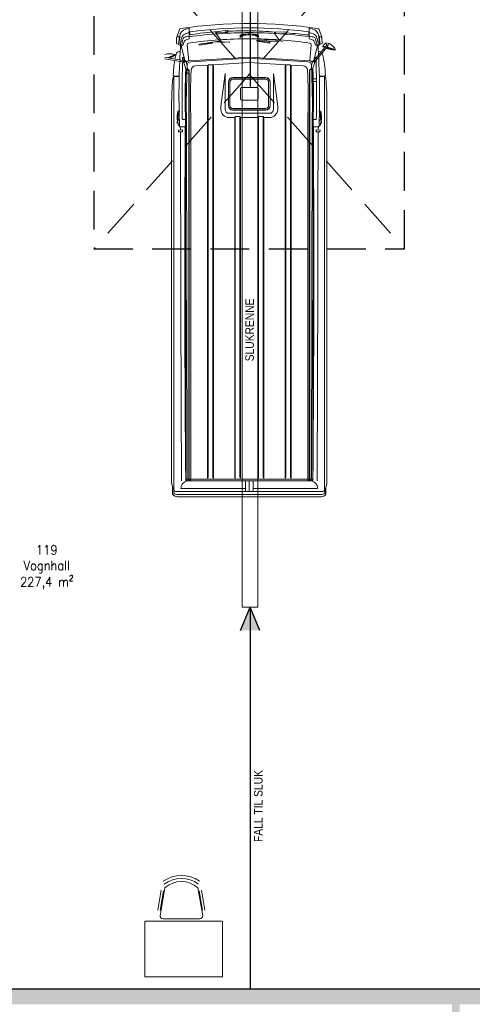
# Model space of a CAD drawing. Header units: millimetres. Extents: x -474437 to 165693, y -93174 to 980873.
# Tile 39 of 60: x 65783 to 71610, y 487098 to 499786. Entities that reach past the tile are written whole.
import ezdxf

# ---------------------------------------------------------------- set-up
doc = ezdxf.new("R2010")
doc.units = ezdxf.units.MM
doc.linetypes.add('DASHED', pattern=[0.75, 0.5, -0.25])
doc.layers.get('0').update_dxf_attribs({"linetype": 'CONTINUOUS'})
for name, color, linetype, lineweight in [('Brannbil', 9, 'CONTINUOUS', 9), ('Fittings_ Innréttingar', 8, 'CONTINUOUS', 15), ('hatch', 254, 'CONTINUOUS', 13)]:
    doc.layers.add(name, color=color, linetype=linetype, lineweight=lineweight)
for name, color, linetype in [('Port', 7, 'DASHED'), ('RP_SYMBOLER', 7, 'CONTINUOUS'), ('Tekst', 250, 'CONTINUOUS')]:
    doc.layers.add(name, color=color, linetype=linetype)
doc.styles.get("Standard").update_dxf_attribs({"font": 'romans.shx', "width": 0.9})

msp = doc.modelspace()

# ---------------------------------------------------------------- hatches: boundary and pattern name
at = {"layer": 'hatch', "transparency": 33554687}
h = msp.add_hatch(color=256, dxfattribs=at)
h.dxf.hatch_style = 1
h.paths.add_polyline_path([(60289.2, 487198.1), (60289.2, 487298.1), (59939.2, 487298.1), (59939.2, 487298.1), (59939.2, 487098.1), (60289.2, 487098.1)])
h.paths.add_polyline_path([(62429, 487298.1), (61189.2, 487298.1), (61189.2, 487098.1), (62429, 487098.1)])
h.paths.add_polyline_path([(72306, 487298.1), (63469, 487298.1), (63469, 487098.1), (72306, 487098.1)])
h.paths.add_polyline_path([(76139.2, 487298.1), (73346, 487298.1), (73346, 487098.1), (76139.2, 487098.1)])
h.paths.add_polyline_path([(71449.2, 487098.1), (71349.2, 487098.1), (71349.2, 480598.4), (71449.2, 480598.4)])
h.paths.add_polyline_path([(71449.2, 480598.4), (54949.2, 480598.4), (54949.2, 480538.4), (71449.2, 480538.4)])
at = {"layer": 'RP_SYMBOLER'}
h = msp.add_hatch(color=256, dxfattribs=at)
h.paths.add_polyline_path([(68749.2, 492215.7), (68749.2, 491915.7), (68624.2, 491915.7)])
h.paths.add_polyline_path([(68749.2, 491915.7), (68749.2, 492215.7), (68874.2, 491915.7)])

# ---------------------------------------------------------------- linework, layer by layer
msp.add_line((59939.2, 487298.1), (76139.2, 487298.1))
at = {"layer": 'Brannbil'}
for p, q in [((67840.3, 499659.2), (67804.6, 499562.6)), ((67922.5, 499665), (67966.3, 499676)), ((67966.3, 499580.3), (67966.3, 499676)), ((68427.9, 499647), (68318.7, 499630.3)), ((68462.8, 499649.2), (68427.9, 499647)), ((68464, 499629.2), (68462.8, 499649.2)), ((69555.8, 499665), (69512, 499676)), ((69512, 499580.3), (69512, 499676)), ((69638, 499659.2), (69673.7, 499562.6)), ((67800.7, 499482.8), (67803.2, 499554.3)), ((67836.8, 499569.3), (67807.4, 499559.8)), ((67833, 499462.4), (67836.9, 499572.3)), ((67833.9, 499463.3), (67842.7, 499570.9)), ((67842.8, 499572.1), (67836.9, 499572.3)), ((67957, 499535.8), (67927.3, 499525.2)), ((67966.3, 499549), (67966.3, 499588.9)), ((67971.3, 499624.8), (67971.3, 499589.4)), ((68375.6, 499511.5), (68298.2, 499498.8)), ((68319.1, 499622.9), (68304.2, 499621.9)), ((68304.2, 499621.9), (68375.6, 499511.5)), ((68318.7, 499630.3), (68319.6, 499615.4)), ((68319.6, 499615.4), (68429.4, 499622.1)), ((68429.1, 499627.1), (68464, 499629.2)), ((68429.4, 499622.1), (68429.1, 499627.1)), ((68433.9, 499620.6), (68459.9, 499621.8)), ((68433.9, 499620.6), (68434.2, 499614)), ((68439.6, 499627.7), (68439.9, 499620.8)), ((68453.5, 499628.6), (68453.8, 499621.5)), ((68459.9, 499621.8), (68460.2, 499614.8)), ((68616.7, 499571.3), (68624.7, 499561.3)), ((68624.7, 499561.3), (68658.7, 499577.3)), ((68632.5, 499575.1), (68624.7, 499561.3)), ((68626.2, 499582.9), (68632.5, 499575.1)), ((68658.7, 499577.3), (68658.7, 499580.6)), ((68819.6, 499577.3), (68819.6, 499580.6)), ((68853.6, 499561.3), (68819.6, 499577.3)), ((68835.6, 499519.2), (68834.9, 499507.3)), ((69004.9, 499495), (68835.6, 499519.2)), ((68852.1, 499582.9), (68845.8, 499575.1)), ((68845.8, 499575.1), (68853.6, 499561.3)), ((68861.6, 499571.3), (68853.6, 499561.3)), ((68854.6, 499518.1), (68855, 499525.1)), ((68855, 499525.1), (68964.8, 499518.6)), ((68964.8, 499518.6), (68964.4, 499511.6)), ((68986.3, 499503.1), (69116.5, 499509.6)), ((69119.6, 499528.4), (69041.3, 499525.1)), ((69075.2, 499617), (69060.2, 499617.9)), ((69060.2, 499617.9), (69119.6, 499528.4)), ((69075.7, 499624.5), (69074.8, 499609.5)), ((69074.8, 499609.5), (69184.6, 499603)), ((69186, 499628), (69075.7, 499624.5)), ((69116.5, 499509.6), (69116.1, 499502.6)), ((69184.6, 499603), (69184.9, 499608)), ((69184.9, 499608), (69219.8, 499605.9)), ((69221, 499625.9), (69186, 499628)), ((69188.8, 499601), (69188.3, 499594.4)), ((69188.8, 499601), (69214.8, 499599)), ((69195.3, 499607.4), (69194.8, 499600.5)), ((69209.3, 499606.6), (69208.8, 499599.5)), ((69214.8, 499599), (69214.3, 499592.1)), ((69219.8, 499605.9), (69221, 499625.9)), ((69507, 499624.8), (69507, 499589.4)), ((69512, 499549), (69512, 499580.3)), ((69521.3, 499535.8), (69551, 499525.2)), ((69635.5, 499572.1), (69641.4, 499572.3)), ((69644.4, 499463.3), (69635.6, 499570.9)), ((69645.3, 499462.4), (69641.4, 499572.3)), ((69641.5, 499569.3), (69670.9, 499559.8)), ((69677.6, 499482.8), (69675.1, 499554.3)), ((67833.1, 499465.4), (67804.5, 499477)), ((67835.9, 499462.3), (67833, 499462.4)), ((67851.3, 499455), (67833.9, 499463.3)), ((67861, 499455), (67851.3, 499455)), ((67858.9, 499451.4), (67862.5, 499451.4)), ((67861.8, 499455.1), (67861.8, 499451.4)), ((67862.5, 499451.4), (67909.4, 499261.5)), ((67881.8, 499453.1), (67868.5, 499458.4)), ((67886.8, 499469.1), (67881.8, 499453.1)), ((67890.8, 499469.1), (67886.8, 499469.1)), ((67898.1, 499494.1), (67890.8, 499469.1)), ((67941, 499463.5), (67959.2, 499256.7)), ((68263.9, 499493.3), (68094.7, 499468.3)), ((68094.7, 499468.3), (68095.5, 499456.3)), ((68095.5, 499456.3), (68264.7, 499481.3)), ((68113.3, 499476.5), (68223.1, 499483.2)), ((68113.7, 499469.5), (68113.3, 499476.5)), ((68223.1, 499483.2), (68223.5, 499476.2)), ((68264.7, 499481.3), (68263.9, 499493.3)), ((68484.5, 499499.1), (68374.8, 499492.4)), ((68374.8, 499492.4), (68375.2, 499485.4)), ((68485, 499492.1), (68484.5, 499499.1)), ((68834.9, 499507.3), (69004.2, 499483)), ((68985.9, 499496.1), (68986.3, 499503.1)), ((69004.2, 499483), (69004.9, 499495)), ((69537.3, 499463.5), (69519.1, 499256.7)), ((69615.8, 499451.4), (69568.9, 499261.5)), ((69580.2, 499494.1), (69587.5, 499469.1)), ((69587.5, 499469.1), (69591.5, 499469.1)), ((69591.5, 499469.1), (69596.5, 499453.1)), ((69596.5, 499453.1), (69609.8, 499458.4)), ((69597.6, 499291), (69732.6, 499451.9)), ((69611.4, 499279.5), (69746.4, 499440.3)), ((69619.4, 499451.4), (69615.8, 499451.4)), ((69616.5, 499455.1), (69616.5, 499451.4)), ((69617.3, 499455), (69627, 499455)), ((69627, 499455), (69644.4, 499463.3)), ((69642.4, 499462.3), (69645.3, 499462.4)), ((69645.2, 499465.4), (69673.8, 499477)), ((69685.4, 499443.2), (69687.9, 499446.7)), ((69685.6, 499436.2), (69685.4, 499443.2)), ((69718, 499434.5), (69685.4, 499443.2)), ((69685.6, 499436.2), (69713.2, 499428.8)), ((69720.8, 499437.8), (69687.9, 499446.7)), ((69695.2, 499450.7), (69693.7, 499445.1)), ((69735.6, 499480), (69728.3, 499448.7)), ((69732.4, 499423.7), (69845.9, 499393.2)), ((69849.6, 499399.2), (69737.1, 499429.3)), ((69849.2, 499403.5), (69740, 499432.7)), ((69761, 499477.4), (69750.5, 499442.8)), ((67855.1, 499246.8), (67648.4, 499283.2)), ((67858.3, 499264.5), (67651.5, 499301)), ((67782.7, 499338.6), (67688, 499294.5)), ((67786.1, 499334.7), (67696.6, 499293)), ((67786.9, 499329.6), (67705.2, 499291.5)), ((67777.2, 499336.1), (67777.2, 499336.3)), ((67786.1, 499334.7), (67782.7, 499338.6)), ((67786.9, 499329.6), (67786.1, 499334.7)), ((67839.6, 499374.1), (67849.5, 499374.1)), ((67858.3, 499264.5), (67855.1, 499246.8)), ((67858.3, 499264.5), (67888.2, 499261.3)), ((67888.2, 499261.3), (67884.3, 499239.6)), ((67897.8, 499259.5), (67888.2, 499261.3)), ((67890.5, 499294.2), (67898.5, 499260)), ((68739.2, 499303), (67962.5, 499257)), ((68739.2, 499303), (69515.8, 499257)), ((69570.5, 499261.8), (69576.8, 499269.3)), ((69597.6, 499291), (69576.8, 499269.3)), ((69593.6, 499255.2), (69576.8, 499269.3)), ((69587.8, 499294.2), (69583.6, 499276.5)), ((69587.3, 499247.7), (69593.6, 499255.2)), ((69611.4, 499279.5), (69593.6, 499255.2)), ((69611.4, 499279.5), (69597.6, 499291)), ((69638.7, 499374.1), (69628.8, 499374.1)), ((67855.1, 499246.8), (67884.3, 499239.6)), ((67893.2, 499238), (67884.3, 499239.6)), ((67924, 499152.7), (67891.8, 499241.9)), ((67921.3, 499160), (67917.9, 499069.6)), ((67939.4, 499198.4), (67920.1, 499252)), ((67921.6, 499135), (67957.2, 499135)), ((67928.8, 499082.8), (67925.1, 499147.1)), ((67989.2, 499133.4), (67986.7, 499067.5)), ((68208.3, 499199.2), (68047.3, 499191.9)), ((68201.2, 499184.3), (68201.2, 493876.2)), ((68208.7, 499199.8), (68202.2, 499188.2)), ((68209.2, 499200.4), (68209.2, 493892.2)), ((68267.2, 499201.9), (68211.2, 499201.9)), ((68739.2, 499234), (68269.2, 499201.9)), ((68269.2, 499201.9), (68269.2, 493892.2)), ((68269.8, 499199.8), (68276.2, 499188.2)), ((68277.2, 499184.3), (68277.2, 493876.2)), ((68739.2, 499234), (69209.1, 499201.9)), ((69201.1, 499184.3), (69201.1, 493876.2)), ((69208.5, 499199.8), (69202.1, 499188.2)), ((69209.1, 499201.9), (69209.1, 493892.2)), ((69211.1, 499201.9), (69267.1, 499201.9)), ((69269.1, 499200.4), (69269.1, 493892.2)), ((69269.6, 499199.8), (69276.1, 499188.2)), ((69270, 499199.2), (69431, 499191.9)), ((69277.1, 499184.3), (69277.1, 493876.2)), ((69489.1, 499133.4), (69491.6, 499067.5)), ((69538.9, 499198.4), (69558.2, 499252)), ((69549.5, 499082.8), (69553.2, 499147.1)), ((69554.3, 499152.7), (69586.5, 499241.9)), ((69557, 499160), (69560.4, 499069.6)), ((67769.3, 499051.5), (67769.3, 493721.8)), ((67774.8, 499056.2), (67836.3, 499056.2)), ((67780.9, 499054.2), (67836.3, 499054.2)), ((67917.9, 499069.5), (67913.4, 498869.3)), ((67921.6, 499095), (67957.2, 499095)), ((67931.8, 499080), (67934.3, 499080)), ((67958.5, 499124.7), (67958.5, 493866.1)), ((67966.1, 499120.5), (67966.1, 493866.1)), ((67986.7, 499067.5), (67982.2, 498868.3)), ((68428.2, 499094.1), (68373.4, 498669)), ((68428.2, 499094.1), (68428.2, 498629.1)), ((68528.5, 499040), (68949.8, 499040)), ((68528.5, 499036.7), (68949.8, 499036.7)), ((68528.5, 499018.6), (68949.8, 499018.6)), ((69050.1, 499094.1), (69050.1, 498629.1)), ((69050.1, 499094.1), (69104.9, 498669)), ((69491.6, 499067.5), (69496.1, 498868.3)), ((69512.2, 499120.5), (69512.2, 493866.1)), ((69519.8, 499124.7), (69519.8, 493866.1)), ((69546.5, 499080), (69544, 499080)), ((69560.4, 499069.5), (69564.9, 498869.3)), ((69603, 499023.2), (69563.9, 499023.2)), ((69703.5, 499056.2), (69642, 499056.2)), ((69697.4, 499054.2), (69642, 499054.2)), ((69709, 499051.5), (69709, 493721.8)), ((68469.3, 498679.5), (68469.3, 498980.7)), ((68472.5, 498679.5), (68472.5, 498980.7)), ((68490.6, 498678.9), (68490.6, 498981.3)), ((68624.1, 498765.1), (68624.1, 498895.1)), ((68639.1, 498910.1), (68839.2, 498910.1)), ((68854.2, 498765.1), (68854.2, 498895.1)), ((68987.7, 498678.9), (68987.7, 498981.3)), ((69005.8, 498679.5), (69005.8, 498980.7)), ((69009, 498679.5), (69009, 498980.7)), ((69495, 498895.6), (69495, 493843.8)), ((69603.4, 498991.2), (69565.1, 498991.2)), ((67913.4, 498869.3), (67912.4, 498719.1)), ((67982.2, 498868.3), (67981.2, 498719.3)), ((68639.1, 498750.1), (68839.2, 498750.1)), ((69496.1, 498868.3), (69497.1, 498719.3)), ((69564.9, 498869.3), (69565.9, 498719.1)), ((67739.4, 498676.2), (67739.4, 493829.4)), ((67912.4, 498719), (67915.9, 498468.9)), ((67981.2, 498719.3), (67984.7, 498469.8)), ((68373.4, 498669.1), (68373.4, 498629.1)), ((68528.5, 498641.6), (68949.8, 498641.6)), ((68528.5, 498623.5), (68949.8, 498623.5)), ((68528.5, 498620.2), (68949.8, 498620.2)), ((69104.9, 498669.1), (69104.9, 498629.1)), ((69497.1, 498719.3), (69493.6, 498469.8)), ((69565.9, 498719), (69562.4, 498468.9)), ((69738.9, 498676.2), (69738.9, 493829.4)), ((67826.6, 498424.2), (67809.6, 498504.2)), ((67819.6, 498607.2), (67841.6, 498611.2)), ((67841.6, 498597.2), (67828.7, 498595.3)), ((67841.6, 498597.2), (67841.6, 498611.2)), ((67881.2, 498501.2), (67911.3, 498501.2)), ((68478.2, 498579.1), (68739.2, 498579.1)), ((68478.2, 498524.4), (68551.4, 498524.4)), ((68478.2, 498524.4), (68551.4, 498524.4)), ((68551.2, 498522.3), (68551.2, 493876.2)), ((68558.6, 498537.8), (68552.2, 498526.2)), ((68559.2, 498538.4), (68559.2, 493892.2)), ((68618, 498538.8), (68560.4, 498538.8)), ((68619.2, 498538.4), (68619.2, 493892.2)), ((68619.7, 498537.8), (68626.2, 498526.2)), ((68626.9, 498524.4), (68739.2, 498524.4)), ((68627.2, 498522.3), (68627.2, 493876.2)), ((69000.1, 498579.1), (68739.2, 498579.1)), ((68851.4, 498524.4), (68739.2, 498524.4)), ((68851.1, 498522.3), (68851.1, 493876.2)), ((68858.6, 498537.8), (68852.1, 498526.2)), ((68859.1, 498538.4), (68859.1, 493892.2)), ((68860.3, 498538.8), (68918, 498538.8)), ((68919.1, 498538.4), (68919.1, 493892.2)), ((68919.7, 498537.8), (68926.1, 498526.2)), ((69000.1, 498524.4), (68926.9, 498524.4)), ((69000.1, 498524.4), (68926.9, 498524.4)), ((68927.1, 498522.3), (68927.1, 493876.2)), ((69597.1, 498501.2), (69567, 498501.2)), ((69658.7, 498607.2), (69636.7, 498611.2)), ((69636.7, 498597.2), (69636.7, 498611.2)), ((69636.7, 498597.2), (69649.6, 498595.3)), ((69651.7, 498424.2), (69668.7, 498504.2)), ((67811.6, 498472.2), (67816.4, 498472.2)), ((67811.6, 498472.2), (67811.6, 498452.2)), ((67811.6, 498452.2), (67820.6, 498452.2)), ((67841.6, 498422.2), (67826.6, 498424.2)), ((67877.3, 498367.2), (67827.4, 498364.1)), ((67841.6, 498422.2), (67841.6, 498484.2)), ((67846.9, 498404.2), (67914.6, 498404.2)), ((67850.2, 498404.2), (67852.3, 498369.2)), ((67878.8, 498342.3), (67877.3, 498367.2)), ((67915.9, 498469.1), (67921.4, 493876.2)), ((67930.9, 498469.1), (67939.4, 493876.2)), ((67984.7, 498469.8), (67986.8, 493866.1)), ((69493.6, 498469.8), (69491.5, 493866.1)), ((69547.4, 498469.1), (69538.9, 493876.2)), ((69562.4, 498469.1), (69556.9, 493876.2)), ((69631.4, 498404.2), (69563.7, 498404.2)), ((69599.5, 498342.3), (69601, 498367.2)), ((69601, 498367.2), (69650.9, 498364.1)), ((69628.1, 498404.2), (69626, 498369.2)), ((69636.7, 498422.2), (69636.7, 498484.2)), ((69636.7, 498422.2), (69651.7, 498424.2)), ((69666.7, 498452.2), (69657.7, 498452.2)), ((69666.7, 498472.2), (69661.9, 498472.2)), ((69666.7, 498472.2), (69666.7, 498452.2)), ((67827.4, 498364.1), (67828.9, 498339.2)), ((67828.9, 498339.2), (67878.8, 498342.3)), ((69649.4, 498339.2), (69599.5, 498342.3)), ((69650.9, 498364.1), (69649.4, 498339.2)), ((67920.3, 493891.4), (67921.2, 493883)), ((67920.9, 493865.2), (67921.7, 493843.8)), ((67921.4, 493876.2), (67921.7, 493866.1)), ((67921.7, 493866.1), (69556.6, 493866.1)), ((67934.2, 493863.2), (67934.2, 493847.2)), ((67937.1, 493844.3), (69541.2, 493844.3)), ((67939.4, 493876.2), (67940.1, 493866.1)), ((67955.6, 493863.2), (67955.6, 493847.2)), ((67959.3, 493843.8), (69519, 493843.8)), ((67963.2, 493863.2), (67963.2, 493847.2)), ((67983.9, 493863.2), (67983.9, 493847.2)), ((68689.2, 493843.8), (68689.2, 493705.3)), ((68739.2, 493843.8), (68739.2, 493705.3)), ((68789.2, 493843.8), (68789.2, 493705.3)), ((69494.4, 493863.2), (69494.4, 493847.2)), ((69515.1, 493863.2), (69515.1, 493847.2)), ((69522.7, 493863.2), (69522.7, 493847.2)), ((69538.9, 493876.2), (69538.2, 493866.1)), ((69544.1, 493863.2), (69544.1, 493847.2)), ((69556.9, 493876.2), (69556.6, 493866.1)), ((69557.4, 493865.2), (69556.6, 493843.8)), ((69558, 493891.4), (69557.1, 493883)), ((67751.8, 493671.1), (67751.8, 493761.4)), ((67766.8, 493683.2), (67766.8, 493726.4)), ((67794.3, 493705.3), (67859.3, 493705.3)), ((67859.3, 493743.8), (68689.2, 493743.8)), ((69684, 493705.3), (67859.3, 493705.3)), ((69619, 493743.8), (68789.2, 493743.8)), ((69711.5, 493683.2), (69711.5, 493726.4)), ((67814.8, 493665.8), (67859.3, 493665.8)), ((67814.8, 493638.3), (67828, 493638.3)), ((69663.5, 493638.3), (67828, 493638.3)), ((69663.5, 493665.8), (67859.3, 493665.8))]:
    msp.add_line(p, q, dxfattribs=at)
for points in [[(67851.3, 499455, -0.0496019), (67867.7, 499552.1)], [(67871, 499464.1, -0.0515623), (67885.5, 499538.9)], [(69607.3, 499464.1, 0.0515623), (69592.8, 499538.9)], [(69627, 499455, 0.0496019), (69610.6, 499552.1)], [(68739.2, 499288), (67986.2, 499243, 0.39005), (67937.6, 499194.1), (67932.9, 499069.1), (67928.4, 498869.1), (67927.4, 498719.1), (67930.9, 498469.1)], [(68739.2, 499288), (69492.1, 499243, -0.39005), (69540.7, 499194.1), (69545.4, 499069.1), (69549.9, 498869.1), (69550.9, 498719.1), (69547.4, 498469.1)], [(69663.5, 493638.3, 0.2466462), (69726.5, 493671.1), (69726.5, 493761.4)]]:
    msp.add_lwpolyline(points, format="xyb", dxfattribs=at)
for points in [[(67912.1, 499563), (67929.3, 499566.5), (67957.6, 499570.4)], [(67916.1, 499604.3), (67929.3, 499609), (67966.3, 499618.8)], [(69562.2, 499604.3), (69549, 499609), (69512, 499618.8)], [(69566.3, 499563), (69549, 499566.5), (69520.7, 499570.4)]]:
    msp.add_lwpolyline(points, dxfattribs=at)
for points in [[(67914.4, 499251.9), (67905.9, 499256.8), (67897.4, 499251.9), (67897.4, 499242), (67905.9, 499237.1), (67914.4, 499242)], [(69563.9, 499251.9), (69572.4, 499256.8), (69580.9, 499251.9), (69580.9, 499242), (69572.4, 499237.1), (69563.9, 499242)]]:
    msp.add_lwpolyline(points, close=True, dxfattribs=at)
for centre in [(67905.9, 499246.9), (69572.4, 499246.9)]:
    msp.add_circle(centre, 6, dxfattribs=at)
for centre, radius, start, end in [((67859.1, 499652.3), 20, 96.51546, 159.69553), ((67948.4, 499562.2), 106, 104.11433, 175.29897), ((68739.2, 493610.6), 6125.4, 81.71784, 98.28216), ((68739.2, 493844), 5835.9, 82.48362, 97.51638), ((68754.2, 489691.9), 9950.2, 90.08669, 91.67431), ((68730.3, 496242.4), 3399.7, 84.16477, 89.85037), ((69529.9, 499562.2), 106, 4.70103, 75.88567), ((69619.2, 499652.3), 20, 20.30447, 83.48454), ((67809.2, 499554.1), 6, 107.98311, 178), ((67809.2, 499560.9), 4.9, 159.69553, 211.61749), ((67942, 499531.8), 77, 109.65382, 164.70913), ((67919, 499528.7), 35, 101.45875, 163.08675), ((67943.2, 499480.9), 47, 109.68333, 163.7398), ((67952.3, 499549), 14, 289.68333, 0), ((67956.3, 499580.3), 10, 277.69605, 0), ((68750.9, 493705.1), 5834, 90.11515, 97.80281), ((68593.4, 495925.4), 3716.8, 93.92395, 99.71381), ((68750.8, 493811.5), 5807.6, 90.11539, 97.76413), ((67976.3, 499624.8), 5, 95.722, 180), ((68694.6, 499517), 95, 135.96814, 145.13944), ((68662.3, 499548.2), 50, 95.98866, 135.96814), ((68660.8, 499540.1), 45, 96.05862, 128.97986), ((68739.2, 498802.3), 787, 90, 96.05862), ((68739.2, 498815.3), 787, 90, 95.98866), ((68663.7, 499580.6), 5, 95.53979, 180), ((68727.5, 493811.5), 5807.6, 82.23587, 89.88461), ((68739.2, 498815.3), 787, 84.01134, 90), ((68739.2, 498802.3), 787, 83.94138, 90), ((68727.4, 493705.1), 5834, 82.19719, 89.88485), ((68814.6, 499580.6), 5, 0, 84.46021), ((68816, 499548.2), 50, 44.03186, 84.01134), ((68817.5, 499540.1), 45, 51.02014, 83.94138), ((68783.7, 499517), 95, 34.86056, 44.03186), ((68998.9, 498809.5), 716.9, 76.55627, 96.65559), ((68484.1, 489691.9), 9950.2, 84.07023, 85.75674), ((69502, 499624.8), 5, 0, 84.278), ((69522, 499580.3), 10, 180, 262.30395), ((69526, 499549), 14, 180, 250.31667), ((69535.1, 499480.9), 47, 16.2602, 70.31667), ((69536.3, 499531.8), 77, 15.29087, 70.34618), ((69559.3, 499528.7), 35, 16.91325, 78.54125), ((69669.1, 499554.1), 6, 2, 72.01689), ((69669.1, 499560.9), 4.9, 328.38251, 20.30447), ((67806.7, 499482.5), 6, 178, 248.01689), ((77525.3, 498815.5), 9691.9, 176.26533, 176.69543), ((67858.9, 499446.4), 5, 90, 175.71388), ((67861, 499465), 10, 270, 354.89349), ((67960.9, 499465.2), 20, 95.97281, 185.02907), ((68341.9, 498783.2), 716.9, 83.4398, 103.53912), ((69517.4, 499465.2), 20, 354.97093, 84.02719), ((69617.3, 499465), 10, 185.10651, 270), ((69619.4, 499446.4), 5, 4.28612, 90), ((59953, 498815.5), 9691.9, 3.30457, 3.73467), ((69671.6, 499482.5), 6, 291.98311, 2), ((69875.9, 499825.7), 433.2, 244.15818, 247.53615), ((69751.6, 499430.3), 60, 112.30894, 160.09226), ((69739.5, 499446.1), 11.5, 166.89712, 178.49995), ((69875.9, 499825.7), 433.2, 250.05065, 265.84182), ((69739.5, 499446.1), 11.5, 343.10288, 166.89712), ((69730.7, 499481.2), 5, 346.89712, 112.30894), ((69739.5, 499446.1), 9, 320, 140), ((69739.5, 499446.1), 11.5, 281.50005, 343.10288), ((69765.8, 499476), 5, 57.59614, 163.10288), ((69607.7, 499226.9), 300, 38.24032, 57.59614), ((67716.1, 499147.5), 200, 73.15195, 109.30469), ((67362.9, 499986.8), 781.9, 296.89465, 302.71685), ((69162.4, 499015.5), 1403.7, 169.96994, 177.70312), ((67772.6, 499334.2), 5, 25, 73.15195), ((69162.4, 499015.5), 1403.7, 166.62091, 169.23528), ((67839.6, 499330.1), 44, 90, 166.62091), ((77525.3, 498815.5), 9691.9, 176.69543, 177.32948), ((86135.2, 498795.7), 18261.3, 178.43872, 178.53632), ((67885.7, 499293.1), 5, 13.11644, 178.43872), ((67905.9, 499246.9), 15, 19.81123, 199.81123), ((67964.4, 499216.1), 40.9, 92.59005, 156.02046), ((69513.9, 499216.1), 40.9, 23.97954, 87.40995), ((69572.4, 499246.9), 15, 340.18877, 160.18877), ((69592.6, 499293.1), 5, 1.56128, 166.88356), ((51343.1, 498795.7), 18261.3, 1.55464, 1.56128), ((51343.1, 498795.7), 18261.3, 359.09151, 1.46253), ((59953, 498815.5), 9691.9, 3.04982, 3.30457), ((59953, 498815.5), 9691.9, 358.78582, 2.89373), ((69638.7, 499330.1), 44, 58.30164, 90), ((69638.7, 499330.1), 44, 13.37909, 34.65049), ((68315.9, 499015.5), 1403.7, 2.29688, 13.37909), ((77525.3, 498815.5), 9691.9, 177.43677, 181.21418), ((86135.2, 498795.7), 18261.3, 178.60326, 180.90849), ((350659.9, 496489.6), 282751.5, 179.458675, 180.526496), ((67905.1, 499145.9), 20, 3.27049, 19.81123), ((67792.6, 498947.9), 252.9, 52.45829, 55.17838), ((67811.6, 498943.4), 246.4, 54.90133, 59.40239), ((67928.5, 499124.7), 30, 0, 52.45829), ((67936.1, 499120.5), 30, 0, 54.90133), ((68050.1, 499131), 60.9, 92.59005, 177.82314), ((68209.2, 499184.3), 8, 151.03107, 180), ((68210.4, 499198.8), 2, 126.11518, 151.03107), ((68268.1, 499198.8), 2, 28.96893, 53.88482), ((68269.2, 499184.3), 8, 0, 28.96893), ((69209.1, 499184.3), 8, 151.03107, 180), ((69210.3, 499198.8), 2, 126.11518, 151.03107), ((69267.9, 499198.8), 2, 28.96893, 53.88482), ((69269.1, 499184.3), 8, 0, 28.96893), ((69428.2, 499131), 60.9, 2.17686, 87.40995), ((69542.2, 499120.5), 30, 125.09867, 180), ((69549.8, 499124.7), 30, 127.54171, 180), ((69666.7, 498943.4), 246.4, 120.59761, 125.09867), ((69685.7, 498947.9), 252.9, 124.82162, 127.54171), ((69573.2, 499145.9), 20, 160.18877, 176.72951), ((-213181.6, 496489.6), 282751.5, 359.473504, 0.541325), ((71506, 498697.2), 3766.6, 174.93811, 180.31956), ((67780.9, 499027.2), 27, 90, 174.93811), ((67774.8, 499071.2), 15, 177.70312, 270), ((67931.8, 499083), 3, 183.27049, 270), ((68528.5, 498980.7), 59.2, 90, 180), ((68528.5, 498980.7), 56, 90, 180), ((68528.5, 498980.7), 37.9, 90, 180), ((68949.8, 498980.7), 59.2, 0, 90), ((68949.8, 498980.7), 56, 0, 90), ((68949.8, 498980.7), 37.9, 0, 90), ((69546.5, 499083), 3, 270, 356.72951), ((69697.4, 499027.2), 27, 5.06189, 90), ((69703.5, 499071.2), 15, 270, 2.29688), ((65972.3, 498697.2), 3766.6, 359.68044, 5.06189), ((68639.1, 498895.1), 15, 90, 180), ((68839.2, 498895.1), 15, 0, 90), ((68639.1, 498765.1), 15, 180, 270), ((68839.2, 498765.1), 15, 270, 0), ((68478.2, 498629.1), 104.8, 180, 270), ((68478.2, 498629.1), 50, 180, 270), ((68528.5, 498679.5), 59.2, 180, 270), ((68528.5, 498679.5), 56, 180, 270), ((68528.5, 498679.5), 37.9, 180, 270), ((68949.8, 498679.5), 37.9, 270, 0), ((68949.8, 498679.5), 56, 270, 0), ((68949.8, 498679.5), 59.2, 270, 0), ((69000.1, 498629.1), 104.8, 270, 0), ((69000.1, 498629.1), 50, 270, 0), ((68120.3, 498526), 311.4, 164.89242, 184.01695), ((68133, 498525.7), 312.1, 167.11529, 183.97225), ((67841.6, 498504.2), 20, 180.3203, 270), ((77525.3, 498815.5), 9691.9, 181.29538, 181.95769), ((67881.2, 498506.2), 5, 180.90849, 270), ((68559.2, 498522.3), 8, 151.03107, 180), ((68560.4, 498536.8), 2, 90, 151.03107), ((68618, 498536.8), 2, 28.96893, 90), ((68619.2, 498522.3), 8, 0, 28.96893), ((68859.1, 498522.3), 8, 151.03107, 180), ((68860.3, 498536.8), 2, 90, 151.03107), ((68918, 498536.8), 2, 28.96893, 90), ((68919.1, 498522.3), 8, 0, 28.96893), ((69597.1, 498506.2), 5, 270, 359.09151), ((69636.7, 498504.2), 20, 270, 359.6797), ((59953, 498815.5), 9691.9, 358.04231, 358.70462), ((69345.3, 498525.7), 312.1, 356.02775, 12.88471), ((69358.1, 498526), 311.4, 355.98305, 15.10758), ((77525.3, 498815.5), 9691.9, 182.32522, 182.4031), ((67846.9, 498409.2), 5, 181.85067, 270), ((68508.5, 498396.8), 656.8, 182.40206, 182.71223), ((68969.8, 498396.8), 656.8, 357.28777, 357.59794), ((68969.8, 498396.8), 656.8, 357.28777, 357.59794), ((69631.4, 498409.2), 5, 270, 358.14933), ((59953, 498815.5), 9691.9, 357.5969, 357.67478), ((1279006.5, 499259.1), 1211152.8, 180.043442, 180.2561773), ((-1141528.2, 499259.1), 1211152.8, 359.7438227, 359.956558), ((67978.5, 493837.8), 239.3, 182.01281, 209.803), ((67959.3, 493743.8), 100, 90, 180), ((67922.5, 493864.5), 1.8, 115.73202, 156.36964), ((67937.1, 493863.2), 2.9, 90, 180), ((67937.1, 493847.2), 2.9, 180, 270), ((67958.5, 493863.2), 2.9, 90, 180), ((67958.5, 493847.2), 2.9, 180, 270), ((68020.5, 493855.4), 60, 190.60497, 191.08187), ((67966.1, 493863.2), 2.9, 90, 180), ((67966.1, 493847.2), 2.9, 180, 270), ((68018.8, 493844), 50, 179.63162, 180.19369), ((67986.8, 493863.2), 2.9, 90, 180), ((67986.8, 493847.2), 2.9, 180, 270), ((68189.2, 493892.2), 20, 306.8699, 0), ((68289.2, 493892.2), 20, 180, 233.1301), ((68539.2, 493892.2), 20, 306.8699, 0), ((68639.2, 493892.2), 20, 180, 233.1301), ((68839.1, 493892.2), 20, 306.8699, 0), ((68939.1, 493892.2), 20, 180, 233.1301), ((69189.1, 493892.2), 20, 306.8699, 0), ((69289.1, 493892.2), 20, 180, 233.1301), ((69491.5, 493863.2), 2.9, 0, 90), ((69491.5, 493847.2), 2.9, 270, 0), ((69512.2, 493863.2), 2.9, 0, 90), ((69512.2, 493847.2), 2.9, 270, 0), ((69519, 493743.8), 100, 0, 90), ((69519.8, 493863.2), 2.9, 0, 90), ((69519.8, 493847.2), 2.9, 270, 0), ((69541.2, 493863.2), 2.9, 0, 90), ((69541.2, 493847.2), 2.9, 270, 0), ((69555.8, 493864.5), 1.8, 23.63036, 64.26798), ((69499.8, 493837.8), 239.3, 330.197, 357.98719), ((67814.5, 493739.6), 73.8, 229.79284, 270.24698), ((67794.3, 493732.3), 27, 209.803, 270), ((69663.9, 493739.6), 73.8, 269.75302, 310.20716), ((69684, 493732.3), 27, 270, 330.197), ((67814.5, 493714.7), 76.3, 214.82599, 270.24698)]:
    msp.add_arc(centre, radius, start, end, dxfattribs=at)
at = {"layer": 'Fittings_ Innréttingar'}
for p, q in [((67589.3, 488240.2), (67652.7, 488599.7)), ((68075.9, 488599.7), (68139.3, 488240.2)), ((67561.3, 488311.5), (67606.4, 488567.6)), ((67590.8, 488306.1), (67635.9, 488562.2)), ((68092.7, 488562), (68137.9, 488306)), ((68122.3, 488567), (68167.5, 488310.9)), ((67395, 488170), (68385, 488170)), ((67395, 488170), (67395, 487450)), ((68099.3, 488200.2), (67629.3, 488200.2)), ((68395, 488170), (68395, 487450)), ((67395, 487450), (68395, 487450))]:
    msp.add_line(p, q, dxfattribs=at)
for centre, radius, start, end in [((67864.3, 488359.7), 400, 54.55002, 125.9327), ((67864.3, 488359.7), 360, 52.76904, 127.51361), ((67864.3, 488359.7), 320, 48.60572, 131.39428), ((67629.3, 488240.2), 40, 180, 270), ((68099.3, 488240.2), 40, 270, 0)]:
    msp.add_arc(centre, radius, start, end, dxfattribs=at)
at = {"layer": 'Port', "ltscale": 1000}
for p, q in [((66739.2, 501331.5), (66739.2, 496831.5)), ((70739.2, 501331.5), (66739.2, 496831.5)), ((66739.2, 501331.5), (70739.2, 496831.5)), ((70739.2, 496831.5), (70739.2, 501331.5)), ((66739.2, 496831.5), (70739.2, 496831.5))]:
    msp.add_line(p, q, dxfattribs=at)
at = {"layer": 'RP_SYMBOLER'}
for p, q in [((68749.2, 501215.7), (68749.2, 498925.7)), ((68624.2, 491915.7), (68749.2, 492215.7)), ((68749.2, 492215.7), (68749.2, 487298.1)), ((68749.2, 492215.7), (68749.2, 491915.7)), ((68749.2, 492215.7), (68749.2, 491915.7)), ((68874.2, 491915.7), (68749.2, 492215.7))]:
    msp.add_line(p, q, dxfattribs=at)
at = {"layer": 'RP_SYMBOLER', "lineweight": 9}
msp.add_lwpolyline([(68649.2, 500215.7), (68849.2, 500215.7), (68849.2, 492215.7), (68649.2, 492215.7)], close=True, dxfattribs=at)

# ---------------------------------------------------------------- texts
at = {"layer": 'RP_SYMBOLER', "char_height": 110, "attachment_point": 1, "rotation": 90}
for s, insert, width in [('\\fComic Sans MS|b0|i0;SLUKRENNE', (68687.8, 495383.5), 883.263), ('\\fComic Sans MS|b0|i0;FALL TIL SLUK', (68799.2, 489189.7), 1033.353)]:
    msp.add_mtext(s, dxfattribs=dict(at, insert=insert, width=width))
at = {"layer": 'Tekst', "insert": (65491.2, 493012.5), "char_height": 120, "attachment_point": 1}
msp.add_mtext_dynamic_manual_height_columns('\\pxqc;119\\PVognhall\\P227,4 m{\\H1.08333x;²}', width=1280.634, gutter_width=500, heights=[0], dxfattribs=at)

doc.saveas('drawing.dxf')
